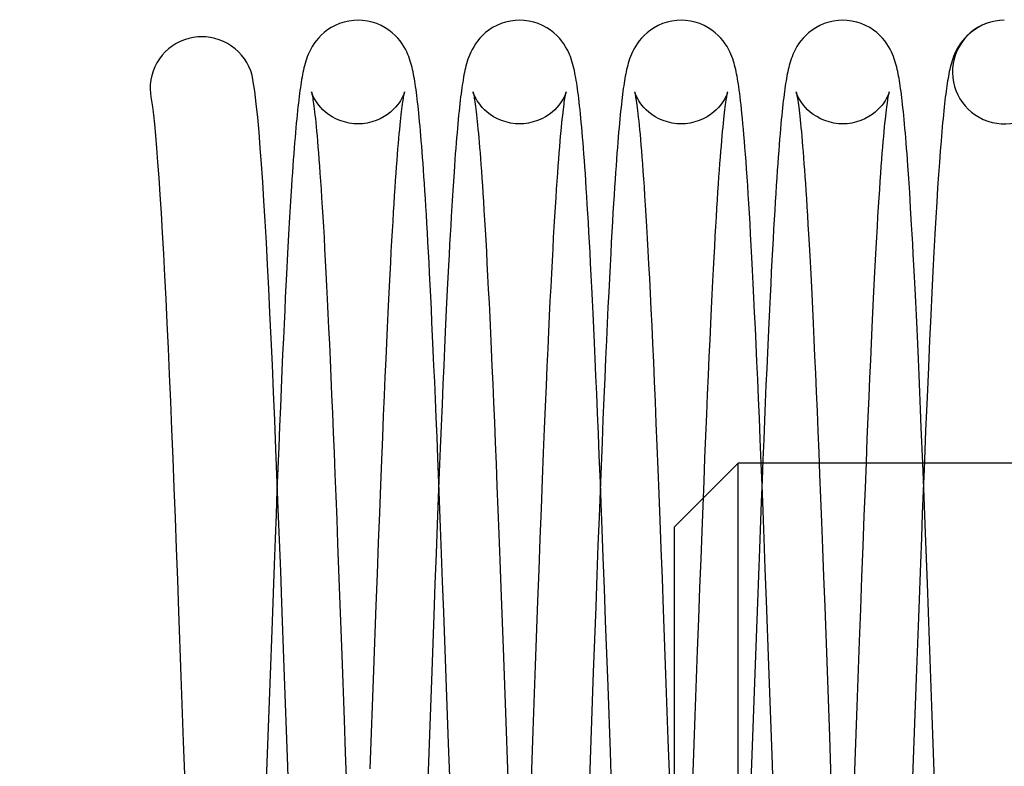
# Model space of a CAD drawing. Header units: inches. Extents: x 0 to 58.6, y -0.2 to 37.9.
# Tile 20 of 66: x 2.854 to 3.32, y 25.02 to 25.373. Entities that reach past the tile are written whole.
import ezdxf

# ---------------------------------------------------------------- set-up
doc = ezdxf.new("R2010")
doc.units = ezdxf.units.IN
doc.header["$LTSCALE"] = 3.224137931
doc.header["$MEASUREMENT"] = 0
doc.linetypes.add('HIDDEN', pattern=[0.2, 0.1, -0.1])
doc.layers.get('0').update_dxf_attribs({"linetype": 'CONTINUOUS'})
doc.layers.add('DEFAULT_2', color=8, linetype='HIDDEN')
doc.layers.add('DIMENSIONS', color=7, linetype='CONTINUOUS')
doc.styles.get("Standard").update_dxf_attribs({"font": 'txt', "width": 0.8})
doc.dimstyles.new('DIMSTYLE_1', dxfattribs={"dimtxt": 0.2931034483, "dimasz": 0.3448275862, "dimexe": 0.18, "dimexo": 0.0625, "dimgap": 0.09, "dimtad": 0, "dimtih": 1, "dimtoh": 1, "dimzin": 4, "dimdsep": 46, "dimtxsty": 'Standard', "dimblk": '_FILLED', "dimblk1": '_FILLED', "dimblk2": '_FILLED', "dimcen": 0.09, "dimadec": 0, "dimazin": 0, "dimtfac": 1, "dimtofl": 0, "dimtmove": 0, "dimatfit": 3, "dimldrblk": '_FILLED', "dimfxl": 0, "dimtolj": 1, "dimtzin": 4, "dimarcsym": 0})

# ---------------------------------------------------------------- blocks, each defined once
blk = doc.blocks.new('_FILLED')
at = {"color": 0, "linetype": 'ByBlock'}
blk.add_solid([(0, 0), (-1, 0.2), (-1, -0.2)], dxfattribs=at)
blk = doc.blocks.new('*D')
at = {"layer": 'DIMENSIONS', "color": 2, "linetype": 'CONTINUOUS'}
for p, q in [((3.9354683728, 33.1051756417), (1.7352152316, 33.1051756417)), ((2.0455600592, 33.1051756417), (2.0455600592, 30.8021620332)), ((5.5047781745, 31.6164786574), (7.888418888, 31.6164786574)), ((7.5780740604, 31.6164786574), (7.5780740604, 30.1262759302)), ((2.0455600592, 27.6051756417), (2.0455600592, 29.7762999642)), ((7.5780740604, 27.6051756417), (7.5780740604, 29.1004138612)), ((3.9979683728, 27.6051756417), (1.7352152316, 27.6051756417)), ((4.9632269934, 27.6051756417), (7.888418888, 27.6051756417)), ((5.2633988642, 25.881469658), (5.2633988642, 26.6135786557)), ((35.3883988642, 26.023969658), (35.3883988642, 26.6135786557)), ((5.2633988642, 26.3032338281), (19.5931402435, 26.3032338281)), ((35.3883988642, 26.3032338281), (21.0586574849, 26.3032338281)), ((37.1398571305, 25.8865903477), (39.5080607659, 25.8865903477)), ((39.1977159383, 25.8865903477), (39.1977159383, 14.8069846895)), ((36.9566758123, 25.0115903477), (38.2812429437, 25.0115903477)), ((37.9708981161, 25.0115903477), (37.9708981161, 16.3425462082)), ((37.9708981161, 4.7615903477), (37.9708981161, 14.8770289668)), ((39.1977159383, 3.8865903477), (39.1977159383, 14.2207777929)), ((36.9566758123, 4.7615903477), (38.2812429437, 4.7615903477)), ((37.1936351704, 3.8865903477), (39.5080607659, 3.8865903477))]:
    blk.add_line(p, q, dxfattribs=at)
at = {"layer": 'DIMENSIONS', "color": 2, "linetype": 'CONTINUOUS', "xscale": 0.3448275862, "yscale": 0.3448275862, "zscale": 0.3448275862}
for p, rotation in [((2.0455600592, 33.1051756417), 90), ((7.5780740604, 31.6164786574), 90), ((2.0455600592, 27.6051756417), 270), ((7.5780740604, 27.6051756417), 270), ((5.2633988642, 26.3032338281), 180), ((39.1977159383, 25.8865903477), 90), ((37.9708981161, 25.0115903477), 90), ((37.9708981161, 4.7615903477), 270), ((39.1977159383, 3.8865903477), 270)]:
    blk.add_blockref('_FILLED', p, dxfattribs=dict(at, rotation=rotation))
blk.add_blockref('_FILLED', (35.3883988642, 26.3032338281), dxfattribs=at)
at = {"layer": 'DIMENSIONS', "color": 2, "linetype": 'CONTINUOUS', "width": 0.8}
for s, p in [('5.50', (1.576594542, 30.3625068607)), ('REF.', (1.576594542, 29.9228516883)), ('4.01', (7.1091085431, 29.6866207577)), ('REF.', (7.1091085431, 29.2469655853)), ('30.13', (19.7396919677, 26.1566821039)), ('20.25', (37.3846912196, 15.9028910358)), ('REF.', (37.5019325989, 15.4632358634)), ('TYP.', (37.5019325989, 15.023580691)), ('22.00', (38.6115090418, 14.3673295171))]:
    blk.add_text(s, height=0.2931034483, dxfattribs=at).set_placement(p)

msp = doc.modelspace()

# ---------------------------------------------------------------- linework, layer by layer
at = {"color": 7, "linetype": 'CONTINUOUS'}
for p, q in [((2.9643113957, 25.3447751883), (2.9643090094, 25.3447892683)), ((2.916005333, 25.3367408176), (2.9160074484, 25.3367284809)), ((3.274175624, 25.304149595), (3.2737679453, 25.3097080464)), ((3.2894751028, 25.3109451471), (3.2890809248, 25.3056491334)), ((3.2745951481, 25.2980910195), (3.274175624, 25.304149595)), ((3.2890809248, 25.3056491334), (3.2886762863, 25.299895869)), ((3.2750296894, 25.2914597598), (3.2745951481, 25.2980910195)), ((3.2886762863, 25.299895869), (3.2882604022, 25.293653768)), ((3.058993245, 25.294653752), (3.0585493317, 25.2876842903)), ((3.2882604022, 25.293653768), (3.2878327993, 25.2868946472)), ((3.0585493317, 25.2876842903), (3.0580854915, 25.2800113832)), ((3.2754823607, 25.2841746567), (3.2750296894, 25.2914597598)), ((2.9820872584, 25.2873945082), (2.98162784, 25.2797814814)), ((3.2878327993, 25.2868946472), (3.2873930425, 25.2795904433)), ((2.98162784, 25.2797814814), (2.9811536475, 25.271523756)), ((3.2873930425, 25.2795904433), (3.2869407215, 25.2717133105)), ((2.9811536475, 25.271523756), (2.9806632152, 25.262568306)), ((3.2869407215, 25.2717133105), (3.2864750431, 25.2632283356)), ((2.9806632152, 25.262568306), (2.9801510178, 25.2527798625)), ((3.2864750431, 25.2632283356), (3.285993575, 25.2540678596)), ((2.9801510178, 25.2527798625), (2.9796019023, 25.2418103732)), ((3.285993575, 25.2540678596), (3.2854934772, 25.2441501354)), ((3.2854934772, 25.2441501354), (3.2849719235, 25.2333870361)), ((3.2849719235, 25.2333870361), (3.2844254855, 25.2216713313)), ((3.2844254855, 25.2216713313), (3.2838481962, 25.2088314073)), ((3.2838481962, 25.2088314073), (3.2832325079, 25.1946450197)), ((3.2832325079, 25.1946450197), (3.2825640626, 25.1787086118)), ((3.2812076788, 25.1633874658), (3.2805268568, 25.1801116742)), ((3.2825640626, 25.1787086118), (3.281825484, 25.160509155)), ((3.2047637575, 25.1633874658), (3.2043042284, 25.1747309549)), ((2.9757980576, 25.1541748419), (2.9751625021, 25.1700565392)), ((3.1286864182, 25.1541745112), (3.128172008, 25.1670615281)), ((3.0522424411, 25.1541748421), (3.0517708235, 25.1659977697)), ((3.1774099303, 25.1470006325), (3.1937966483, 25.1633873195)), ((3.193796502, 24.8533874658), (3.193796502, 25.1633874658)), ((3.2054971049, 25.1633874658), (3.193796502, 25.1633874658)), ((3.2819413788, 25.1633874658), (3.2545046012, 25.1633874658)), ((3.203922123, 25.1229829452), (3.2029745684, 25.0977072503)), ((3.2029745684, 25.0977072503), (3.2018914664, 25.0681689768)), ((2.929116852, 25.0932542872), (2.9302327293, 25.0627604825)), ((2.9733055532, 25.0885893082), (2.9722356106, 25.0592446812)), ((3.2791483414, 25.0903911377), (3.2781047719, 25.0618062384)), ((3.0197848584, 25.0188941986), (3.0214657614, 25.0655841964)), ((3.09687238, 25.0368404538), (3.097987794, 25.0677285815)), ((3.125319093, 25.0646355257), (3.1230801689, 25.0023151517)), ((3.2018914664, 25.0681689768), (3.2002027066, 25.0212713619)), ((3.0487297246, 25.0606264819), (3.0464812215, 24.9979896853)), ((3.2781047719, 25.0618062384), (3.2764175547, 25.0148667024)), ((2.9722356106, 25.0592446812), (2.9700045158, 24.9970793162)), ((3.2484957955, 25.0015313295), (3.2501761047, 25.0483893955)), ((3.172457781, 25.012879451), (3.1735736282, 25.0439924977)), ((3.0940822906, 24.9590710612), (3.09687238, 25.0368404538)), ((3.2002027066, 25.0212713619), (3.1985213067, 24.9743475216))]:
    msp.add_line(p, q, dxfattribs=at)
for points in [[(3.0140200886, 25.3728874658), (3.0119663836, 25.372802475), (3.0096765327, 25.3725057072), (3.00743043, 25.3720001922), (3.00526331, 25.3712981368), (3.0032125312, 25.3704231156), (3.0013111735, 25.3694068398), (2.9995704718, 25.3682788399), (2.9979891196, 25.3670633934), (2.9965638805, 25.3657820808), (2.9952851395, 25.3644505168), (2.9941532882, 25.3630950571), (2.9931692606, 25.3617472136), (2.9923231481, 25.3604282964), (2.9916004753, 25.3591532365), (2.9909842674, 25.3579289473), (2.9904562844, 25.3567532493), (2.9900001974, 25.3556199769), (2.9896025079, 25.3545222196), (2.9892523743, 25.3534539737), (2.9889408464, 25.3524091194), (2.9886592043, 25.351376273), (2.9884003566, 25.3503435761), (2.9881589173, 25.3493005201), (2.987930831, 25.3482380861), (2.9877130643, 25.3471487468), (2.9875033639, 25.3460264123), (2.9873000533, 25.3448662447), (2.9871016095, 25.3436627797), (2.9869066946, 25.3424102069), (2.9867142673, 25.3411033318), (2.9865235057, 25.3397374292), (2.9863337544, 25.338308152), (2.9861444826, 25.3368114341), (2.9859552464, 25.335243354), (2.9857656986, 25.3336003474), (2.9855755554, 25.3318790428), (2.9853845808, 25.3300762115), (2.9851925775, 25.3281887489), (2.9849993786, 25.3262136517), (2.9848048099, 25.3241476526), (2.9846086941, 25.321987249), (2.9844108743, 25.3197289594), (2.9842112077, 25.3173692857), (2.9840095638, 25.3149047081), (2.9838058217, 25.312331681), (2.983599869, 25.3096466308), (2.9833916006, 25.3068459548), (2.9831809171, 25.3039260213), (2.9829677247, 25.3008831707), (2.9827519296, 25.2977136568), (2.9825333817, 25.2944127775), (2.9820872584, 25.2873945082)], [(3.0517708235, 25.1659977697), (3.051373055, 25.1757788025), (3.0509914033, 25.1849968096), (3.0506255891, 25.1936705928), (3.0502753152, 25.2018202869), (3.0499395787, 25.2094825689), (3.0496165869, 25.2167107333), (3.0493045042, 25.2235565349), (3.0490016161, 25.2300664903), (3.0487070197, 25.2362676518), (3.0484201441, 25.2421791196), (3.0481404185, 25.2478193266), (3.0478672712, 25.2532060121), (3.0476001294, 25.2583561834), (3.0473384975, 25.2632846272), (3.0470821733, 25.2680001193), (3.0468310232, 25.2725100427), (3.0465849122, 25.2768217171), (3.0463437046, 25.2809423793), (3.0461072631, 25.2848791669), (3.0458754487, 25.2886391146), (3.0456480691, 25.2922299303), (3.0454248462, 25.2956603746), (3.0452054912, 25.29893896), (3.0449897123, 25.3020738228), (3.0447772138, 25.3050727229), (3.0445676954, 25.3079430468), (3.0443608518, 25.3106918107), (3.0441563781, 25.3133255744), (3.0439540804, 25.3158490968), (3.0437538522, 25.3182658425), (3.0435555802, 25.3205792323), (3.043359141, 25.3227926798), (3.0431643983, 25.3249095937), (3.0429712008, 25.3269333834), (3.0427793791, 25.3288674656), (3.0425887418, 25.3307152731), (3.0423990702, 25.3324802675), (3.0422101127, 25.3341659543), (3.0420215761, 25.3357759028), (3.0418331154, 25.3373137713), (3.041644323, 25.338783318), (3.0414548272, 25.3401876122), (3.0412642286, 25.3415295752), (3.0410720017, 25.3428126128), (3.0408774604, 25.3440406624), (3.0406797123, 25.345218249), (3.0404775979, 25.3463505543), (3.0402696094, 25.347443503), (3.0400537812, 25.3485038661), (3.0398275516, 25.3495393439), (3.0395879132, 25.3505572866), (3.0393313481, 25.3515646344), (3.0390533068, 25.3525694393), (3.0387480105, 25.3535805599), (3.0384082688, 25.3546071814), (3.038024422, 25.3556605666), (3.0375822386, 25.3567570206), (3.037063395, 25.3579130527), (3.0364490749, 25.3591355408), (3.0357244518, 25.3604158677), (3.0348794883, 25.3617345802), (3.0339084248, 25.3630673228), (3.0328079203, 25.3643911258), (3.0315635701, 25.3656970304), (3.0301558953, 25.3669755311), (3.0285716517, 25.3682062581), (3.0268118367, 25.3693576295), (3.0248925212, 25.3703918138), (3.0228320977, 25.3712773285), (3.0206614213, 25.371985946), (3.0184120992, 25.3724970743), (3.0161135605, 25.372799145), (3.0140200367, 25.3728874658)], [(3.0904641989, 25.3728874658), (3.0884006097, 25.3728016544), (3.0861010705, 25.3725022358), (3.083845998, 25.3719923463), (3.0816710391, 25.3712844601), (3.0796140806, 25.3704026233), (3.0777083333, 25.3693790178), (3.0759646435, 25.3682433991), (3.0743816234, 25.3670202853), (3.0729557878, 25.365731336), (3.0716775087, 25.3643924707), (3.0705475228, 25.3630308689), (3.0695664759, 25.3616783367), (3.0687237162, 25.3603556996), (3.0680046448, 25.3590780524), (3.067391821, 25.3578516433), (3.0668668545, 25.3566739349), (3.066413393, 25.3555385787), (3.0660179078, 25.3544384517), (3.0656696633, 25.353367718), (3.0653596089, 25.3523197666), (3.0650790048, 25.351282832), (3.0648208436, 25.3502450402), (3.0645798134, 25.3491959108), (3.0643519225, 25.3481264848), (3.0641341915, 25.3470293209), (3.0639244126, 25.3458984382), (3.063720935, 25.3447290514), (3.0635222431, 25.3435156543), (3.0633270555, 25.3422527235), (3.0631343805, 25.3409353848), (3.0629434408, 25.3395592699), (3.0627536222, 25.3381204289), (3.0625644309, 25.3366152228), (3.0623754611, 25.3350402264), (3.0621864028, 25.3333924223), (3.0619970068, 25.3316690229), (3.0618070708, 25.3298674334), (3.0616164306, 25.3279852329), (3.0614249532, 25.3260201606), (3.0612325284, 25.3239700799), (3.061038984, 25.321832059), (3.0608440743, 25.3196021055), (3.0606475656, 25.3172760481), (3.0604492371, 25.3148495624), (3.0602488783, 25.3123181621), (3.0600462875, 25.3096771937), (3.0598412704, 25.3069218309), (3.0596336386, 25.3040470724), (3.0594232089, 25.3010477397), (3.058993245, 25.294653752)], [(3.128172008, 25.1670615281), (3.1277520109, 25.1773642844), (3.1273488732, 25.1870657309), (3.1269618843, 25.196195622), (3.126590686, 25.2047759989), (3.1262349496, 25.2128289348), (3.1258939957, 25.2203846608), (3.1255662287, 25.2274926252), (3.1252499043, 25.2342030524), (3.1249432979, 25.2405630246), (3.1246452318, 25.2466058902), (3.1243551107, 25.2523517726), (3.1240723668, 25.2578194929), (3.1237964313, 25.2630271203), (3.1235267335, 25.2679919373), (3.123262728, 25.2727299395), (3.1230041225, 25.2772519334), (3.1227507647, 25.2815660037), (3.122502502, 25.2856801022), (3.1222591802, 25.2896020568), (3.1220206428, 25.2933395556), (3.1217867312, 25.2969001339), (3.1215572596, 25.3002915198), (3.121331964, 25.3035222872), (3.121110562, 25.3066008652), (3.1208927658, 25.3095353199), (3.1206782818, 25.3123333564), (3.1204668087, 25.3150023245), (3.1202580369, 25.317549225), (3.1200516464, 25.319980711), (3.1198473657, 25.3223024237), (3.119644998, 25.3245188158), (3.1194443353, 25.3266342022), (3.1192451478, 25.3286528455), (3.1190471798, 25.3305789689), (3.1188501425, 25.332416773), (3.1186537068, 25.3341704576), (3.1184574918, 25.3358442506), (3.1182610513, 25.3374424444), (3.1180638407, 25.3389695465), (3.1178651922, 25.3404303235), (3.1176643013, 25.3418296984), (3.1174601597, 25.3431729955), (3.1172518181, 25.3444640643), (3.1170384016, 25.3457054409), (3.116818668, 25.3469009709), (3.1165908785, 25.3480559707), (3.1163526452, 25.3491772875), (3.1161007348, 25.3502733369), (3.1158308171, 25.3513540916), (3.1155371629, 25.3524309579), (3.1152124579, 25.3535159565), (3.1148563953, 25.3545955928), (3.1144692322, 25.3556587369), (3.1140343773, 25.3567380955), (3.1135263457, 25.3578732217), (3.1129188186, 25.3590872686), (3.1121957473, 25.3603705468), (3.1113477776, 25.3616990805), (3.1103727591, 25.3630412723), (3.1092719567, 25.3643686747), (3.1080295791, 25.3656755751), (3.1066224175, 25.3669566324), (3.1050371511, 25.3681909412), (3.1032757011, 25.3693458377), (3.1013543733, 25.3703832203), (3.0992915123, 25.3712715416), (3.0971178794, 25.3719825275), (3.0948650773, 25.3724954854), (3.0925624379, 25.372798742), (3.0904641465, 25.3728874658)], [(3.1669083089, 25.3728874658), (3.164835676, 25.3728009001), (3.1625380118, 25.3725009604), (3.1602891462, 25.3719920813), (3.1581185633, 25.3712857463), (3.1560578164, 25.3704024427), (3.1541378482, 25.3693703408), (3.152377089, 25.3682208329), (3.1507916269, 25.3669916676), (3.1493826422, 25.3657144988), (3.1481369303, 25.3644096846), (3.1470348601, 25.3630865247), (3.1460619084, 25.3617536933), (3.1452150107, 25.3604343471), (3.1444885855, 25.3591530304), (3.1438727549, 25.3579295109), (3.1433527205, 25.356772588), (3.1429095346, 25.3556752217), (3.1425248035, 25.3546208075), (3.1421842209, 25.3535928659), (3.1418783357, 25.3525808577), (3.1416002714, 25.3515769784), (3.1413444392, 25.3505736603), (3.1411064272, 25.3495641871), (3.1408828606, 25.3485431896), (3.1406709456, 25.3475054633), (3.1404679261, 25.3464435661), (3.1402716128, 25.3453505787), (3.1400803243, 25.3442204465), (3.1398927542, 25.3430478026), (3.1397078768, 25.3418278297), (3.1395248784, 25.3405561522), (3.1393431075, 25.3392287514), (3.1391620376, 25.3378419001), (3.1389812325, 25.3363920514), (3.1388003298, 25.3348758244), (3.1386190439, 25.3332901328), (3.1384371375, 25.3316320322), (3.1382544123, 25.3298986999), (3.1380706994, 25.3280874), (3.1378856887, 25.3261937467), (3.1376988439, 25.3242105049), (3.1375096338, 25.3221297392), (3.1373175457, 25.3199429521), (3.1371220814, 25.3176410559), (3.1369227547, 25.3152143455), (3.1367191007, 25.3126526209), (3.1365107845, 25.3099466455), (3.13629755, 25.3070877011), (3.1360791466, 25.3040667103), (3.1358553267, 25.3008742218), (3.1356258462, 25.2975004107), (3.135390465, 25.2939351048), (3.1351489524, 25.2901678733), (3.1349010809, 25.2861879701), (3.1346466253, 25.281984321), (3.1343853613, 25.2775455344), (3.1341167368, 25.2728540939), (3.13383927, 25.2678746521), (3.1335513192, 25.2625661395), (3.1332512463, 25.2568844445), (3.1329374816, 25.2507836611), (3.132608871, 25.2442232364), (3.1322644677, 25.2371647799), (3.1319042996, 25.2295890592), (3.1315293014, 25.2214973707), (3.1311404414, 25.2128947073), (3.1307386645, 25.2037888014), (3.130324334, 25.1941771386), (3.1298971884, 25.1840445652), (3.1294569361, 25.1733764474), (3.1290032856, 25.1621596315), (3.1285351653, 25.1503629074), (3.1280491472, 25.1378948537), (3.1275413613, 25.1246498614), (3.1270080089, 25.1105223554), (3.1264512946, 25.0955692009), (3.125319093, 25.0646355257)], [(3.2043042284, 25.1747309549), (3.2038947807, 25.1846339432), (3.2034977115, 25.1940485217), (3.2031121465, 25.2030027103), (3.2027374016, 25.2115199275), (3.202372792, 25.2196234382), (3.2020176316, 25.2273361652), (3.2016712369, 25.2346804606), (3.2013331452, 25.2416735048), (3.2010032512, 25.248325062), (3.2006814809, 25.2546446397), (3.2003677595, 25.2606421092), (3.2000619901, 25.2663280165), (3.1997638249, 25.2717175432), (3.1994727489, 25.2768283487), (3.1991882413, 25.281677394), (3.1989097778, 25.2862808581), (3.19863683, 25.2906541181), (3.1983688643, 25.2948117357), (3.1981054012, 25.2987665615), (3.1978462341, 25.3025267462), (3.1975912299, 25.3060991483), (3.1973402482, 25.3094905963), (3.1970931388, 25.3127078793), (3.1968497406, 25.3157577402), (3.1966098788, 25.3186468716), (3.1963733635, 25.3213819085), (3.1961400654, 25.3239685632), (3.1959099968, 25.3264109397), (3.1956831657, 25.3287133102), (3.1954595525, 25.3308803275), (3.195239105, 25.3329170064), (3.1950217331, 25.3348287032), (3.1948073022, 25.3366210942), (3.1945956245, 25.3383001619), (3.1943864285, 25.3398723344), (3.1941793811, 25.3413441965), (3.1939740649, 25.3427225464), (3.1937697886, 25.3440154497), (3.1935652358, 25.3452338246), (3.1933587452, 25.3463889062), (3.1931482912, 25.3474919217), (3.1929313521, 25.3485543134), (3.1927048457, 25.3495874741), (3.1924656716, 25.3505999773), (3.1922101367, 25.3516001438), (3.1919334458, 25.3525973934), (3.1916294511, 25.353602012), (3.1912903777, 25.3546247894), (3.190906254, 25.3556772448), (3.1904629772, 25.3567746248), (3.189942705, 25.3579318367), (3.1893271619, 25.3591545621), (3.1886016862, 25.3604341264), (3.1877562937, 25.3617512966), (3.1867850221, 25.3630822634), (3.1856842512, 25.3644044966), (3.184439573, 25.3657089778), (3.1830318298, 25.3669858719), (3.1814478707, 25.3682148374), (3.1796887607, 25.3693643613), (3.1777705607, 25.370396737), (3.1757116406, 25.3712806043), (3.1735428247, 25.3719878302), (3.1712956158, 25.3724979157), (3.1689993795, 25.3727993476), (3.1669082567, 25.3728874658)], [(3.243352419, 25.3728874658), (3.241277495, 25.3728007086), (3.2389776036, 25.3725001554), (3.2367266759, 25.3719902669), (3.2345542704, 25.3712825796), (3.2324920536, 25.3703976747), (3.2305710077, 25.3693638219), (3.22880959, 25.3682125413), (3.227223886, 25.3669817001), (3.2258149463, 25.365702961), (3.2245694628, 25.3643966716), (3.2234676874, 25.3630720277), (3.2224952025, 25.361737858), (3.2216489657, 25.3604174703), (3.2209233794, 25.3591355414), (3.2203084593, 25.357911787), (3.2197892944, 25.3567548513), (3.2193468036, 25.3556573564), (3.2189625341, 25.3546024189), (3.2186222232, 25.353573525), (3.2183164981, 25.3525602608), (3.2180385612, 25.3515550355), (3.2177828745, 25.3505504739), (3.2175450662, 25.3495400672), (3.2173217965, 25.3485186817), (3.2171102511, 25.3474811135), (3.2169075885, 25.346419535), (3.2167115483, 25.34532661), (3.2165203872, 25.3441958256), (3.2163327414, 25.3430212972), (3.2161475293, 25.3417976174), (3.2159638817, 25.3405197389), (3.2157810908, 25.3391828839), (3.2155985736, 25.3377824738), (3.2154158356, 25.3363140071), (3.2152324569, 25.3347730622), (3.2150480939, 25.3331554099), (3.2148624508, 25.3314568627), (3.2146752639, 25.3296731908), (3.2144860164, 25.32779728), (3.2142938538, 25.32581774), (3.2140979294, 25.3237219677), (3.213897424, 25.3214963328), (3.2136918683, 25.3191299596), (3.2134814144, 25.3166187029), (3.2132662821, 25.3139595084), (3.2130466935, 25.3111497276), (3.2128228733, 25.3081871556), (3.2125950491, 25.3050700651), (3.2123634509, 25.3017972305), (3.2121282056, 25.2983663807), (3.2118891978, 25.2947718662), (3.2116462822, 25.2910074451), (3.2113993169, 25.2870667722), (3.2111481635, 25.2829434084), (3.2108926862, 25.2786308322), (3.2106327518, 25.2741224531), (3.2103682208, 25.2694114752), (3.2100987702, 25.2644876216), (3.2098238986, 25.2593368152), (3.2095430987, 25.2539441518), (3.209255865, 25.2482940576), (3.2089616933, 25.2423703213), (3.2086600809, 25.2361561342), (3.2083505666, 25.2296350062), (3.2080329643, 25.2227960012), (3.2077072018, 25.2156308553), (3.2073732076, 25.2081317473), (3.20703091, 25.2002913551), (3.2066800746, 25.1920991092), (3.2063200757, 25.1835354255), (3.20595023, 25.1745791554), (3.2055698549, 25.1652090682), (3.2051782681, 25.1554040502), (3.2047747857, 25.1451432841), (3.203922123, 25.1229829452)], [(3.2737679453, 25.3097080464), (3.2735675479, 25.3123199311), (3.273369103, 25.314827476), (3.2731725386, 25.3172334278), (3.2729777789, 25.3195405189), (3.2727847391, 25.3217515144), (3.2725933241, 25.3238692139), (3.2724034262, 25.3258964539), (3.2722149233, 25.3278361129), (3.2720276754, 25.3296911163), (3.2718415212, 25.3314644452), (3.2716562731, 25.3331591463), (3.2714716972, 25.3347784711), (3.2712875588, 25.3363254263), (3.2711036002, 25.3378029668), (3.270919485, 25.3392143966), (3.2707348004, 25.3405632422), (3.2705490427, 25.3418532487), (3.2703615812, 25.3430884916), (3.2701716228, 25.3442734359), (3.2699781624, 25.3454130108), (3.269779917, 25.3465127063), (3.2695752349, 25.3475786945), (3.2693619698, 25.3486179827), (3.2691374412, 25.3496380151), (3.2688988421, 25.3506444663), (3.2686426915, 25.3516435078), (3.2683644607, 25.3526425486), (3.2680584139, 25.3536497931), (3.2677174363, 25.3546737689), (3.267331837, 25.3557254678), (3.2668872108, 25.3568212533), (3.2663653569, 25.3579769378), (3.2657478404, 25.3591984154), (3.2650202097, 25.3604765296), (3.2641728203, 25.3617915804), (3.2632000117, 25.3631195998), (3.2620984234, 25.3644380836), (3.2608532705, 25.3657386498), (3.2594454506, 25.3670114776), (3.2578620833, 25.3682361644), (3.2561046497, 25.3693811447), (3.2541892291, 25.3704090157), (3.2521341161, 25.3712887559), (3.2499700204, 25.3719924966), (3.2477281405, 25.3724999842), (3.2454376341, 25.3727998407), (3.2433523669, 25.3728874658)], [(3.3197948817, 25.3728874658), (3.3177267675, 25.37280114), (3.3154318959, 25.3725019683), (3.3131856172, 25.3719943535), (3.3110173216, 25.3712897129), (3.3089584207, 25.370408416), (3.3070398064, 25.3693785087), (3.3052798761, 25.3682312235), (3.3036947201, 25.3670041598), (3.3022856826, 25.3657289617), (3.3010396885, 25.3644260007), (3.2999372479, 25.3631046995), (3.2989637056, 25.361773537), (3.2981159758, 25.3604554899), (3.2973885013, 25.3591749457), (3.2967715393, 25.3579517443), (3.2962504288, 25.3567948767), (3.2958063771, 25.3556976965), (3.2954210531, 25.3546439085), (3.2950800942, 25.3536170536), (3.2947739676, 25.3526064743), (3.2944957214, 25.3516041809), (3.294239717, 25.3506024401), (3.2940015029, 25.3495943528), (3.2937776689, 25.3485743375), (3.2935654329, 25.3475371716), (3.2933620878, 25.346475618), (3.2931654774, 25.3453829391), (3.2929739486, 25.3442532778), (3.2927862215, 25.3430814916), (3.2926012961, 25.3418630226), (3.2924183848, 25.3405937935), (3.2922368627, 25.3392701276), (3.2920562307, 25.3378886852), (3.2918760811, 25.3364463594), (3.2916960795, 25.334940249), (3.2915159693, 25.3333677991), (3.2913355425, 25.3317266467), (3.2911546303, 25.3300145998), (3.290973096, 25.3282296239), (3.2907907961, 25.3263694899), (3.290607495, 25.3244308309), (3.2904229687, 25.3224101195), (3.2902370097, 25.3203037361), (3.2900494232, 25.3181079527), (3.2898600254, 25.3158189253), (3.2894751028, 25.3109451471)], [(2.9401397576, 25.3650456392), (2.9382322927, 25.3649717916), (2.9360782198, 25.3647095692), (2.9339541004, 25.3642590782), (2.931879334, 25.3636237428), (2.9298689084, 25.362808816), (2.9279375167, 25.3618193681), (2.926104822, 25.3606654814), (2.9243815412, 25.3593547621), (2.9227812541, 25.3578962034), (2.921319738, 25.3563048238), (2.9200050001, 25.3545897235), (2.9188490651, 25.3527649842), (2.9178618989, 25.3508479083), (2.9170493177, 25.348849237), (2.9164194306, 25.3467873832), (2.9159764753, 25.3446790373), (2.9157240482, 25.3425380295), (2.9156645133, 25.3403850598), (2.9157974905, 25.3382362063), (2.9160074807, 25.33672826)], [(2.9643089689, 25.3447895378), (2.9638492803, 25.3469122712), (2.9632091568, 25.3489615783), (2.9623883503, 25.3509474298), (2.961394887, 25.3528519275), (2.9602345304, 25.3546643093), (2.9589174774, 25.3563671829), (2.9574552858, 25.3579472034), (2.9558559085, 25.3593952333), (2.9541354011, 25.3606961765), (2.9523071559, 25.3618413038), (2.9503821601, 25.3628229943), (2.9483799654, 25.3636314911), (2.9463146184, 25.3642621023), (2.9442007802, 25.3647097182), (2.9420575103, 25.3649709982), (2.9401397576, 25.3650456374)], [(2.9751625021, 25.1700565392), (2.9746006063, 25.1837193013), (2.9740382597, 25.1970216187), (2.9734753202, 25.2099376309), (2.9729117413, 25.2224397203), (2.9723475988, 25.2344983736), (2.9717826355, 25.2460919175), (2.9712160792, 25.2572086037), (2.9706471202, 25.2678354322), (2.9700759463, 25.2779399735), (2.9695038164, 25.2874742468), (2.9689316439, 25.2964021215), (2.9683558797, 25.3047555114), (2.9677694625, 25.3125972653), (2.9671645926, 25.3199672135), (2.9665320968, 25.3268819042), (2.9658599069, 25.3333372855), (2.9651288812, 25.339320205), (2.9643113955, 25.3447751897)], [(3.0214657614, 25.0655841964), (3.0225852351, 25.0961194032), (3.0231449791, 25.1111217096), (3.0237035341, 25.125873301), (3.0242468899, 25.139984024), (3.024756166, 25.1529699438), (3.0252293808, 25.1648079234), (3.0256751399, 25.1757412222), (3.0260995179, 25.1859399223), (3.0265038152, 25.1954536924), (3.0268888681, 25.2043211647), (3.0272560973, 25.2125939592), (3.0276075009, 25.2203346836), (3.0279450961, 25.2276033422), (3.0282705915, 25.2344502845), (3.028585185, 25.2409127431), (3.0288900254, 25.2470251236), (3.0291862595, 25.2528199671), (3.0294749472, 25.2583262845), (3.0297566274, 25.2635617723), (3.0300316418, 25.2685398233), (3.0303003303, 25.2732733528), (3.0305630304, 25.2777747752), (3.0308200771, 25.2820559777), (3.0310718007, 25.2861282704), (3.0313184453, 25.29000112), (3.0315601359, 25.2936818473), (3.0317969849, 25.29717744), (3.0320291, 25.3004946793), (3.0322565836, 25.3036401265), (3.032479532, 25.3066201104), (3.0326980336, 25.3094407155), (3.0329121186, 25.3121071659), (3.033121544, 25.3146214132), (3.0333259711, 25.316984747), (3.0335250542, 25.3191989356), (3.0337184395, 25.3212662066), (3.0339057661, 25.3231892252), (3.0340866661, 25.3249710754), (3.0342609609, 25.3266170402), (3.0344289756, 25.3281369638), (3.0345910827, 25.3295403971), (3.0347476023, 25.3308357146), (3.0348986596, 25.3320291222), (3.0350440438, 25.3331239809), (3.0351834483, 25.334123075), (3.0353164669, 25.3350287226), (3.0354425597, 25.3358426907), (3.0355610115, 25.336566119), (3.0356708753, 25.337199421), (3.0357708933, 25.3377421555), (3.0358593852, 25.3381928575), (3.035934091, 25.3385488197), (3.0359919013, 25.3388056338), (3.0360285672, 25.3389570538), (3.0360316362, 25.3389691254)], [(3.097987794, 25.0677285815), (3.0991027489, 25.0980981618), (3.0996597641, 25.1130009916), (3.1002168, 25.1276829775), (3.10077204, 25.1420666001), (3.1013102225, 25.1557407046), (3.1018135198, 25.1682659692), (3.1022818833, 25.1796745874), (3.1027235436, 25.190198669), (3.1031441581, 25.1999969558), (3.1035455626, 25.2091326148), (3.1039293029, 25.2176603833), (3.1042971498, 25.2256379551), (3.1046510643, 25.2331243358), (3.1049930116, 25.2401753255), (3.1053248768, 25.2468416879), (3.1056476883, 25.2531542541), (3.1059619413, 25.2591321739), (3.1062681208, 25.2647937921), (3.1065667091, 25.2701567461), (3.106858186, 25.2752379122), (3.1071429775, 25.2800525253), (3.10742131, 25.2846119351), (3.1076933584, 25.2889264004), (3.1079592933, 25.2930059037), (3.1082192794, 25.2968601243), (3.1084734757, 25.300498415), (3.1087220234, 25.3039296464), (3.1089648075, 25.3071591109), (3.1092014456, 25.3101890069), (3.1094315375, 25.3130220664), (3.1096546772, 25.3156616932), (3.1098704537, 25.3181119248), (3.1100784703, 25.3203775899), (3.1102786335, 25.3224671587), (3.1104710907, 25.3243914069), (3.1106559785, 25.3261605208), (3.1108334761, 25.3277845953), (3.1110038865, 25.3292742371), (3.1111674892, 25.3306391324), (3.1113245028, 25.3318878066), (3.1114750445, 25.3330274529), (3.1116191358, 25.3340641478), (3.1117565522, 25.3350020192), (3.1118866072, 25.3358422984), (3.1120083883, 25.3365854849), (3.1121207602, 25.3372316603), (3.112222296, 25.3377803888), (3.1123111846, 25.338230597), (3.1123851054, 25.3385804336), (3.1124410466, 25.3388270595), (3.112475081, 25.3389665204), (3.1124777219, 25.3389768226)], [(3.1735736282, 25.0439924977), (3.1746887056, 25.0747776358), (3.1752420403, 25.0898603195), (3.1757827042, 25.1044331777), (3.1763009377, 25.1182219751), (3.1767938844, 25.1311516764), (3.1772652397, 25.1433252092), (3.1777189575, 25.1548505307), (3.1781589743, 25.1658318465), (3.1785878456, 25.1763353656), (3.1790056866, 25.1863665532), (3.1794123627, 25.1959266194), (3.1798077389, 25.2050186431), (3.1801916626, 25.2136470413), (3.1805633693, 25.2218045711), (3.1809213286, 25.2294705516), (3.1812639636, 25.2366275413), (3.1815898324, 25.2432648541), (3.1819001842, 25.2494279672), (3.1821987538, 25.2552075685), (3.1824882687, 25.2606684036), (3.1827695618, 25.26583575), (3.1830432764, 25.270730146), (3.1833100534, 25.2753710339), (3.1835705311, 25.2797767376), (3.1838253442, 25.2839644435), (3.1840751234, 25.2879501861), (3.1843204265, 25.2917478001), (3.1845613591, 25.2953634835), (3.1847978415, 25.2988006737), (3.1850297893, 25.3020629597), (3.1852571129, 25.3051540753), (3.1854797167, 25.3080778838), (3.185697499, 25.3108383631), (3.1859103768, 25.3134399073), (3.1861183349, 25.3158878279), (3.1863213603, 25.3181874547), (3.1865194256, 25.3203439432), (3.1867124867, 25.3223622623), (3.1869004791, 25.3242471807), (3.1870833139, 25.3260032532), (3.1872608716, 25.3276347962), (3.1874329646, 25.3291456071), (3.1875993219, 25.3305389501), (3.1877596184, 25.3318179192), (3.1879134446, 25.3329852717), (3.188060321, 25.3340436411), (3.1881996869, 25.3349955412), (3.1883309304, 25.3358436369), (3.188453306, 25.3365902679), (3.188565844, 25.3372370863), (3.1886672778, 25.3377849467), (3.1887559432, 25.3382337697), (3.1888296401, 25.3385823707), (3.1888854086, 25.3388281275), (3.1889192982, 25.3389669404), (3.1889225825, 25.3389797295)], [(3.2501761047, 25.0483893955), (3.2512957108, 25.0792336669), (3.2518550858, 25.0944325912), (3.2524143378, 25.1094443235), (3.2529734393, 25.1242364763), (3.2535221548, 25.1385140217), (3.254040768, 25.1517634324), (3.2545217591, 25.1638174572), (3.2549727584, 25.1748977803), (3.2554009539, 25.1852046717), (3.2558089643, 25.1948204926), (3.256198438, 25.2038024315), (3.2565712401, 25.2122108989), (3.2569295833, 25.2201114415), (3.2572757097, 25.2275668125), (3.2576118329, 25.2346354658), (3.2579393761, 25.2413560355), (3.2582588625, 25.2477470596), (3.2585707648, 25.2538255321), (3.2588755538, 25.259607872), (3.2591736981, 25.2651098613), (3.2594656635, 25.2703465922), (3.2597518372, 25.2753311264), (3.26003235, 25.2800717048), (3.2603072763, 25.2845756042), (3.2605766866, 25.2888500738), (3.260840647, 25.2929023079), (3.2610992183, 25.2967394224), (3.2613524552, 25.3003684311), (3.2616003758, 25.3037958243), (3.2618426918, 25.3070241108), (3.2620789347, 25.3100541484), (3.2623086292, 25.3128876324), (3.2625312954, 25.3155270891), (3.2627464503, 25.3179758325), (3.2629536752, 25.3202386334), (3.2631530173, 25.3223255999), (3.26334471, 25.3242483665), (3.2635289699, 25.326017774), (3.2637060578, 25.3276444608), (3.2638762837, 25.329138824), (3.2640399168, 25.3305101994), (3.2641971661, 25.3317668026), (3.2643481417, 25.3329155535), (3.2644928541, 25.3339622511), (3.2646310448, 25.3349106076), (3.2647620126, 25.3357616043), (3.2648848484, 25.3365156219), (3.2649984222, 25.3371726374), (3.265101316, 25.3377321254), (3.2651917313, 25.3381929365), (3.2652673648, 25.3385531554), (3.2653252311, 25.3388099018), (3.2653614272, 25.3389591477), (3.265364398, 25.3389708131)], [(2.9160053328, 25.3367408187), (2.9163135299, 25.3348018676), (2.9167128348, 25.3319094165), (2.9171590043, 25.3282079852), (2.9176387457, 25.3237040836), (2.9181411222, 25.3184284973), (2.9186577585, 25.3124260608), (2.919184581, 25.3057207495), (2.919718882, 25.2983350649), (2.920258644, 25.2902934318), (2.9208022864, 25.2816227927), (2.9213488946, 25.2723462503), (2.9218978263, 25.26248686), (2.9224485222, 25.2520698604), (2.9230005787, 25.24112069), (2.9235537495, 25.2296641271), (2.924107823, 25.2177261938), (2.9246626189, 25.2053339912), (2.9252180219, 25.1925146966), (2.9257739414, 25.1792961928), (2.9263302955, 25.165707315), (2.9268870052, 25.1517778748), (2.9274439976, 25.1375384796), (2.9280012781, 25.1230185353), (2.9285589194, 25.1082462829), (2.929116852, 25.0932542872)], [(3.2805268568, 25.1801116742), (3.2801655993, 25.1887662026), (3.2798137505, 25.1970437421), (3.2794705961, 25.2049660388), (3.2791357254, 25.2125476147), (3.2788087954, 25.2198014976), (3.2784894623, 25.2267407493), (3.2781773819, 25.2333783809), (3.277872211, 25.2397272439), (3.277573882, 25.2457944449), (3.2772829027, 25.2515760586), (3.2769998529, 25.2570680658), (3.276725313, 25.2622677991), (3.2764598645, 25.267173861), (3.276203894, 25.2717895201), (3.2759565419, 25.2761404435), (3.2754823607, 25.2841746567)], [(3.0580854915, 25.2800113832), (3.0578437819, 25.2758581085), (3.0575943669, 25.2714632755), (3.057336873, 25.2668116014), (3.0570712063, 25.2618924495), (3.056797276, 25.256695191), (3.056514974, 25.2512088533), (3.056223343, 25.2454053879), (3.0559202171, 25.2392303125), (3.0556033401, 25.232623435), (3.0552704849, 25.2255211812), (3.0549198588, 25.2178656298), (3.0545500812, 25.2096051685), (3.0541612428, 25.2007202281), (3.0537549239, 25.1912278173), (3.0533327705, 25.1811513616), (3.052895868, 25.1705057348), (3.0524419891, 25.1592270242), (3.0519676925, 25.1472187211), (3.0514696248, 25.1343837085), (3.0509480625, 25.1207192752), (3.0504080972, 25.1063575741), (3.0498551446, 25.0914527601), (3.0487297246, 25.0606264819)], [(2.9796019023, 25.2418103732), (2.9793085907, 25.2357566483), (2.9790013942, 25.229276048), (2.9786798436, 25.2223432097), (2.9783441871, 25.2149482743), (2.9779952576, 25.2070957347), (2.9776339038, 25.1987928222), (2.9772609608, 25.1900490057), (2.976876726, 25.1808634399), (2.9764807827, 25.1712195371), (2.9760726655, 25.1611001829), (2.9756519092, 25.1504891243), (2.9752178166, 25.1393652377), (2.9747684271, 25.127675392), (2.9743013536, 25.1153548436), (2.9733055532, 25.0885893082)], [(3.281825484, 25.160509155), (3.281424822, 25.1503994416), (3.2810035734, 25.1396057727), (3.2805640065, 25.1281766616), (3.2801083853, 25.1161667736), (3.2791483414, 25.0903911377)], [(2.9302327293, 25.0627604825), (2.9313481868, 25.0318135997), (2.9319069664, 25.0162178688), (2.9324673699, 25.0005583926), (2.9341374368, 24.954108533)]]:
    msp.add_lwpolyline(points, dxfattribs=at)
at = {"layer": 'DEFAULT_2', "color": 8, "linetype": 'HIDDEN'}
for p, q in [((3.2051753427, 25.1530544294), (3.2047637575, 25.1633874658)), ((3.2545046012, 25.1633874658), (3.2054971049, 25.1633874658)), ((3.2816750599, 25.1516445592), (3.2812076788, 25.1633874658)), ((3.3309496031, 25.1633874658), (3.2819413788, 25.1633874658)), ((3.2825039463, 25.1302932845), (3.2816750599, 25.1516445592)), ((3.16379662, 25.1333873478), (3.1774099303, 25.1470006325)), ((3.163796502, 24.8833874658), (3.163796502, 25.1333874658)), ((3.2834011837, 25.106552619), (3.2825039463, 25.1302932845)), ((3.0043542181, 25.1254113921), (3.0052850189, 25.1006935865)), ((3.2844015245, 25.0794670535), (3.2834011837, 25.106552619)), ((3.0815882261, 25.1044739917), (3.0826387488, 25.0760098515)), ((2.9790876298, 25.0667715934), (2.9779673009, 25.0973422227)), ((3.0052850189, 25.1006935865), (3.0063166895, 25.0726656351)), ((3.2083855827, 25.067718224), (3.2072614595, 25.0983721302)), ((3.0557052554, 25.0619867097), (3.054573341, 25.0929636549)), ((3.1584162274, 25.0941451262), (3.1595311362, 25.0636956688)), ((3.2348090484, 25.0955303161), (3.2359217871, 25.0651685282)), ((3.1322971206, 25.0579037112), (3.1311709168, 25.0888002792)), ((3.285521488, 25.0485890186), (3.2844015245, 25.0794670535)), ((3.0826387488, 25.0760098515), (3.0837450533, 25.0454861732))]:
    msp.add_line(p, q, dxfattribs=at)
for points in [[(2.9920017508, 25.338995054), (2.9920028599, 25.3389908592), (2.9920263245, 25.3388974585), (2.9920732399, 25.3386967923), (2.992139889, 25.3383905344), (2.9922232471, 25.3379800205), (2.9923209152, 25.3374658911), (2.9924309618, 25.3368482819), (2.9925518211, 25.3361269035), (2.9926822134, 25.3353011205), (2.9928211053, 25.3343698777), (2.9929678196, 25.333330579), (2.993121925, 25.3321793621), (2.9932831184, 25.3309116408), (2.9934511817, 25.3295222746), (2.9936259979, 25.3280052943), (2.9938075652, 25.3263536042), (2.9939959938, 25.324558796), (2.9941914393, 25.3226115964), (2.9943940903, 25.3205019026), (2.9946041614, 25.3182187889), (2.9948217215, 25.315752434), (2.9950464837, 25.3130970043), (2.9952781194, 25.3102476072), (2.9955163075, 25.3071998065), (2.9957607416, 25.3039495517), (2.9960112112, 25.3004920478), (2.9962675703, 25.296822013), (2.9965296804, 25.2929344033), (2.9967974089, 25.2888244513), (2.9970706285, 25.2844876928), (2.9973492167, 25.2799199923), (2.9976330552, 25.2751175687), (2.997922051, 25.2700766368), (2.9982163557, 25.264789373), (2.9985162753, 25.2592450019), (2.9988221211, 25.2534322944), (2.9991342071, 25.2473396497), (2.9994528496, 25.2409551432), (2.999778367, 25.2342665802), (3.0001110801, 25.2272615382), (3.0004513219, 25.2199272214), (3.0007994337, 25.2122505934), (3.0011557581, 25.2042186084), (3.0015206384, 25.1958183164), (3.0018944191, 25.1870369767), (3.0022774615, 25.177861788), (3.0026703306, 25.1682754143), (3.0030737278, 25.1582573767), (3.0034883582, 25.1477873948), (3.0039149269, 25.1368457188), (3.0043542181, 25.1254113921)], [(3.0140200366, 25.3238874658), (3.0119867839, 25.3239738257), (3.0097496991, 25.3242701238), (3.007565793, 25.3247707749), (3.0054723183, 25.3254602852), (3.0035098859, 25.3263102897), (3.0017125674, 25.3272839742), (3.0000945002, 25.32834441), (2.9986635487, 25.3294529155), (2.9974182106, 25.3305749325), (2.9963400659, 25.3316909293), (2.9954135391, 25.332783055), (2.994626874, 25.3338327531), (2.9939696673, 25.3348213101), (2.993429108, 25.3357342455), (2.9929971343, 25.3365502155), (2.9926634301, 25.3372522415), (2.9924149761, 25.3378315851), (2.9922379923, 25.3382866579), (2.9921178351, 25.3386255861), (2.9920434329, 25.3388546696), (2.9920070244, 25.3389763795), (2.9920017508, 25.338995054)], [(3.0360316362, 25.3389691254), (3.0360387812, 25.3389966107), (3.036016, 25.338918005), (3.0359522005, 25.3387153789), (3.0358377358, 25.3383840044), (3.0356613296, 25.3379212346), (3.0354088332, 25.3373240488), (3.035067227, 25.3365988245), (3.0346261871, 25.3357614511), (3.0340795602, 25.334835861), (3.0334222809, 25.3338455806), (3.0326431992, 25.3328039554), (3.0317298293, 25.3317239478), (3.0306630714, 25.3306148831), (3.0294200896, 25.3294894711), (3.0279835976, 25.3283716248), (3.0263524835, 25.3272989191), (3.0245424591, 25.32631625), (3.022571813, 25.3254618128), (3.0204747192, 25.3247708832), (3.0182880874, 25.324269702), (3.0160455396, 25.3239731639), (3.0140200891, 25.3238874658)], [(3.0684507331, 25.3389777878), (3.0684485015, 25.3389856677), (3.0684490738, 25.3389828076), (3.0684767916, 25.3388711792), (3.0685271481, 25.3386531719), (3.0685966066, 25.3383302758), (3.0686823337, 25.3379033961), (3.0687819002, 25.3373737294), (3.0688932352, 25.3367426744), (3.0690145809, 25.3360117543), (3.0691444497, 25.3351825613), (3.0692817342, 25.3342556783), (3.0694256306, 25.333230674), (3.0695754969, 25.3321067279), (3.069730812, 25.3308827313), (3.0698911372, 25.3295574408), (3.0700561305, 25.3281292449), (3.070225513, 25.3265963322), (3.0703990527, 25.3249567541), (3.0705765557, 25.3232084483), (3.0707578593, 25.321349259), (3.0709428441, 25.3193767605), (3.0711317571, 25.3172845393), (3.0713251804, 25.3150618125), (3.0715237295, 25.3126963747), (3.0717280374, 25.3101747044), (3.0719387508, 25.3074819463), (3.0721563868, 25.3046037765), (3.0723810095, 25.3015311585), (3.0726125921, 25.2982561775), (3.0728511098, 25.2947708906), (3.0730965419, 25.2910673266), (3.073348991, 25.2871356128), (3.0736087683, 25.2829623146), (3.0738762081, 25.2785330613), (3.0741516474, 25.2738328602), (3.0744354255, 25.2688461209), (3.0747278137, 25.263557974), (3.075028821, 25.2579581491), (3.0753383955, 25.2520378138), (3.0756564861, 25.2457885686), (3.0759830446, 25.2392024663), (3.0763180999, 25.2322705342), (3.076661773, 25.2249823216), (3.0770141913, 25.2173276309), (3.0773754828, 25.2092967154), (3.0777457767, 25.2008803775), (3.0781252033, 25.1920700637), (3.0785140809, 25.1828535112), (3.0789131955, 25.1732076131), (3.0793234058, 25.1631073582), (3.0797455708, 25.1525277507), (3.0801805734, 25.1414435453), (3.0806303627, 25.1298023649), (3.0810983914, 25.1175116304), (3.0815882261, 25.1044739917)], [(3.0904641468, 25.3238874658), (3.0884365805, 25.3239733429), (3.0862049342, 25.3242681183), (3.0840259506, 25.3247663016), (3.0819366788, 25.3254525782), (3.0799774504, 25.3262988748), (3.0781823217, 25.3272686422), (3.0765654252, 25.3283252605), (3.0751344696, 25.3294304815), (3.07388817, 25.3305499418), (3.0728087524, 25.331663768), (3.0718810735, 25.3327536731), (3.0710932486, 25.3338012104), (3.0704339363, 25.3347891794), (3.0698896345, 25.3357049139), (3.0694521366, 25.3365284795), (3.0691118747, 25.3372426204), (3.0688571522, 25.3378363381), (3.0686754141, 25.3383047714), (3.0685535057, 25.3386506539), (3.0684808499, 25.3388763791), (3.0684507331, 25.3389777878)], [(3.1124777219, 25.3389768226), (3.1124822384, 25.338994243), (3.1124562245, 25.3389050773), (3.1123890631, 25.3386933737), (3.1122708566, 25.338353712), (3.1120900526, 25.3378829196), (3.1118325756, 25.3372784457), (3.1114860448, 25.3365481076), (3.1110405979, 25.3357082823), (3.1104901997, 25.3347824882), (3.1098296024, 25.3337934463), (3.1090475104, 25.3327539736), (3.1081316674, 25.3316771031), (3.1070627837, 25.3305717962), (3.1058183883, 25.3294509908), (3.1043817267, 25.328338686), (3.102752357, 25.3272724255), (3.1009460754, 25.3262965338), (3.0989810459, 25.3254485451), (3.0968913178, 25.3247632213), (3.0947132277, 25.3242662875), (3.0924800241, 25.3239723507), (3.0904641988, 25.3238874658)], [(3.1448915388, 25.3389894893), (3.1448901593, 25.3389944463), (3.1448975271, 25.3389659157), (3.1449317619, 25.3388255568), (3.1449879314, 25.3385777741), (3.1450621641, 25.3382262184), (3.1451516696, 25.3377724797), (3.1452544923, 25.3372160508), (3.1453692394, 25.3365548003), (3.1454949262, 25.3357851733), (3.1456308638, 25.3349023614), (3.1457764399, 25.333901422), (3.1459309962, 25.3327781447), (3.1460939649, 25.3315281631), (3.1462648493, 25.3301470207), (3.1464431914, 25.3286303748), (3.1466285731, 25.3269739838), (3.1468206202, 25.3251736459), (3.1470189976, 25.3232252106), (3.1472234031, 25.3211246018), (3.1474335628, 25.3188678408), (3.1476493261, 25.316449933), (3.1478709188, 25.3138615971), (3.1480986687, 25.3110917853), (3.1483329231, 25.3081285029), (3.1485740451, 25.3049588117), (3.1488224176, 25.3015687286), (3.1490786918, 25.2979395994), (3.1493438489, 25.2940464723), (3.1496188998, 25.2898618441), (3.1499048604, 25.2853559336), (3.1502022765, 25.2805045), (3.1505107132, 25.2752989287), (3.1508296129, 25.2697338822), (3.1511584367, 25.2638052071), (3.1514969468, 25.2575046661), (3.1518451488, 25.2508202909), (3.1522030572, 25.2437404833), (3.1525706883, 25.2362542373), (3.1529480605, 25.2283512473), (3.1533351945, 25.2200219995), (3.1537321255, 25.211257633), (3.1541388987, 25.2020501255), (3.1545555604, 25.1923926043), (3.1549821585, 25.1822794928), (3.1554188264, 25.1717045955), (3.155867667, 25.1606140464), (3.156332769, 25.1489015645), (3.1568183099, 25.1364537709), (3.1573284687, 25.1231536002), (3.1578644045, 25.108962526), (3.1584162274, 25.0941451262)], [(3.1669082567, 25.3238874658), (3.1648733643, 25.3239739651), (3.1626405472, 25.3242696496), (3.1604632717, 25.3247681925), (3.1583746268, 25.3254549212), (3.1564109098, 25.3263040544), (3.1546059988, 25.3272808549), (3.1529779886, 25.3283477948), (3.1515426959, 25.3294605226), (3.1502997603, 25.3305813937), (3.1492324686, 25.3316863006), (3.1483179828, 25.3327626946), (3.1475367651, 25.3338020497), (3.1468768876, 25.3347910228), (3.1463274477, 25.3357161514), (3.1458831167, 25.336554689), (3.145537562, 25.3372836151), (3.1452808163, 25.3378868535), (3.1451005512, 25.3383565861), (3.1449827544, 25.3386952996), (3.1449159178, 25.3389061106), (3.1448915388, 25.3389894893)], [(3.1889225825, 25.3389797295), (3.1889263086, 25.3389940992), (3.1889001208, 25.3389043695), (3.188832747, 25.3386920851), (3.1887143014, 25.3383518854), (3.188533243, 25.3378806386), (3.1882755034, 25.3372758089), (3.1879287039, 25.3365452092), (3.187482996, 25.3357052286), (3.1869323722, 25.3347794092), (3.1862715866, 25.3337904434), (3.1854893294, 25.3327511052), (3.184573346, 25.3316744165), (3.1835043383, 25.3305693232), (3.1822598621, 25.3294487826), (3.1808231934, 25.3283367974), (3.1791939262, 25.3272709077), (3.1773878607, 25.3262954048), (3.1754231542, 25.3254477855), (3.1733338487, 25.3247627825), (3.1711562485, 25.3242660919), (3.168923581, 25.3239723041), (3.1669083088, 25.3238874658)], [(3.2213354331, 25.3389902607), (3.2213341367, 25.3389949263), (3.2213420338, 25.3389643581), (3.2213767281, 25.3388219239), (3.2214332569, 25.3385722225), (3.2215077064, 25.3382192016), (3.221597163, 25.3377652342), (3.2216994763, 25.3372111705), (3.2218130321, 25.3365566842), (3.2219366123, 25.3358004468), (3.2220692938, 25.3349402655), (3.2222103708, 25.3339732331), (3.2223591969, 25.3328965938), (3.222515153, 25.3317079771), (3.2226776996, 25.3304049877), (3.2228463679, 25.3289851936), (3.2230207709, 25.327445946), (3.2232005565, 25.3257847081), (3.2233853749, 25.3239993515), (3.2235749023, 25.3220879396), (3.2237688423, 25.3200486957), (3.2239669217, 25.3178800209), (3.224168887, 25.3155805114), (3.224374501, 25.3131489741), (3.224583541, 25.3105844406), (3.2247957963, 25.3078861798), (3.2250111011, 25.3050532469), (3.2252297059, 25.3020792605), (3.2254521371, 25.2989534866), (3.2256789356, 25.2956640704), (3.2259106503, 25.2921981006), (3.2261478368, 25.2885416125), (3.2263910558, 25.2846795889), (3.2266408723, 25.2805959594), (3.2268978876, 25.2762730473), (3.2271635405, 25.2716774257), (3.2274401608, 25.2667569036), (3.2277296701, 25.2614623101), (3.2280316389, 25.2557854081), (3.2283448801, 25.2497337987), (3.2286682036, 25.2433178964), (3.2290004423, 25.2365505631), (3.2293411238, 25.2294329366), (3.2296905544, 25.2219508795), (3.2300490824, 25.2140893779), (3.230417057, 25.2058334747), (3.2307948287, 25.1971683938), (3.2311827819, 25.1880788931), (3.2315814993, 25.1785453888), (3.2319916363, 25.1685467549), (3.2324138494, 25.1580622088), (3.2328487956, 25.1470715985), (3.2332985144, 25.1355199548), (3.2337703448, 25.123212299), (3.2342728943, 25.1099121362), (3.2348090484, 25.0955303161)], [(3.2433523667, 25.3238874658), (3.2413157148, 25.3239741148), (3.2390811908, 25.3242702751), (3.2369023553, 25.324769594), (3.2348123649, 25.3254573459), (3.2328476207, 25.3263076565), (3.2310420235, 25.3272856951), (3.2294136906, 25.328353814), (3.2279784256, 25.329467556), (3.2267357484, 25.3305892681), (3.2256688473, 25.3316948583), (3.2247548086, 25.3327718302), (3.2239741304, 25.3338115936), (3.2233148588, 25.3348007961), (3.2227661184, 25.3357258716), (3.2223225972, 25.3365639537), (3.2219779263, 25.3372919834), (3.2217220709, 25.3378939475), (3.2215426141, 25.3383622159), (3.2214255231, 25.3386993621), (3.2213593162, 25.3389084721), (3.2213354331, 25.3389902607)], [(3.265364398, 25.3389708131), (3.2653710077, 25.3389962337), (3.2653477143, 25.3389159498), (3.2652836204, 25.3387126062), (3.2651688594, 25.3383806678), (3.2649919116, 25.3379168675), (3.2647386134, 25.3373183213), (3.2643962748, 25.3365922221), (3.2639547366, 25.3357546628), (3.263407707, 25.3348291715), (3.2627499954, 25.3338390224), (3.2619704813, 25.3327975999), (3.261056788, 25.3317179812), (3.2599897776, 25.3306094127), (3.2587466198, 25.3294845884), (3.2573100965, 25.3283674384), (3.2556791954, 25.3272955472), (3.2538696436, 25.3263137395), (3.2518997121, 25.3254601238), (3.2498035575, 25.3247699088), (3.2476180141, 25.3242692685), (3.2453766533, 25.3239730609), (3.243352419, 25.3238874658)], [(2.9779673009, 25.0973422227), (2.9774068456, 25.1123716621), (2.9768461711, 25.1271883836), (2.976285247, 25.1417615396), (2.9757980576, 25.1541748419)], [(3.054573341, 25.0929636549), (3.0540371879, 25.107400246), (3.0535383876, 25.1206607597), (3.0530676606, 25.1330038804), (3.0522424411, 25.1541748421)], [(3.1311709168, 25.0888002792), (3.1306017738, 25.1041718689), (3.1300541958, 25.1187656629), (3.129544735, 25.1321453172), (3.1290663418, 25.1445136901), (3.1286864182, 25.1541745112)], [(3.2072614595, 25.0983721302), (3.2066951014, 25.1135447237), (3.2061523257, 25.1278742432), (3.2056474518, 25.1409921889), (3.2051753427, 25.1530544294)], [(3.0063166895, 25.0726656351), (3.0074218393, 25.042126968), (3.007981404, 25.0265396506), (3.0085430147, 25.0108549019), (3.0091064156, 24.9951130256), (3.0107752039, 24.948770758)], [(2.983003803, 24.9578073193), (2.9818856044, 24.9888699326), (2.9813262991, 25.0044880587), (2.9807668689, 25.0201197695), (2.9790876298, 25.0667715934)], [(3.2123023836, 24.9587398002), (3.2111838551, 24.9898206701), (3.2106244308, 25.0054436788), (3.2100648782, 25.0210783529), (3.2083855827, 25.067718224)], [(3.2359217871, 25.0651685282), (3.2370384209, 25.0342158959), (3.2375968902, 25.0186345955), (3.2381553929, 25.0030289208), (3.2387143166, 24.9874209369), (3.2398325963, 24.956352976)], [(3.0596243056, 24.9529402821), (3.0585051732, 24.9839777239), (3.0579450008, 24.9996100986), (3.0573842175, 25.0152800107), (3.0568237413, 25.0309285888), (3.0557052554, 25.0619867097)], [(3.1595311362, 25.0636956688), (3.1606469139, 25.0327501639), (3.1612047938, 25.0171817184), (3.1617631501, 25.001579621), (3.1623221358, 24.9859724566), (3.1634369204, 24.9550152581)], [(3.1356637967, 24.9641204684), (3.1345424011, 24.9953288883), (3.1339812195, 25.0110076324), (3.1334194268, 25.0266997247), (3.1322971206, 25.0579037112)], [(3.0837450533, 25.0454861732), (3.0848637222, 25.0143030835), (3.0854238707, 24.9986507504), (3.0871021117, 24.9519995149)], [(3.2888697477, 24.9553362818), (3.2877541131, 24.9863022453), (3.2871954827, 25.0018966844), (3.286637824, 25.0174795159), (3.285521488, 25.0485890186)]]:
    msp.add_lwpolyline(points, dxfattribs=at)
msp.add_arc((3.319796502, 25.3483874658), 0.0245, 90, 331.8927591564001, dxfattribs=at)

# ---------------------------------------------------------------- dimensions: what is measured, and where the dimension line sits
at = {"layer": 'DIMENSIONS', "color": 2, "linetype": 'CONTINUOUS'}
dim = msp.add_linear_dim(base=(39.1977159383, 25.8865903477), p1=(37.1936351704, 3.8865903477), p2=(37.1398571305, 25.8865903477), angle=90, dimstyle='DIMSTYLE_1', dxfattribs=at)
dim.commit()
dim.dimension.update_dxf_attribs({"geometry": '*D', "text_midpoint": (39.1977159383, 14.5138812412), "dimtype": 160})
dim = msp.add_linear_dim(base=(35.3883988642, 26.3032338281), p1=(5.2633988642, 25.881469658), p2=(35.3883988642, 26.6135786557), dimstyle='DIMSTYLE_1', dxfattribs=at)
dim.commit()
dim.dimension.update_dxf_attribs({"geometry": '*D', "text_midpoint": (20.3258988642, 26.3032338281), "dimtype": 160})
for base, p1, p2, angle, text, middle in [((7.5780740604, 27.6051756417), (5.5047781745, 31.6164786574), (4.9632269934, 27.6051756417), 270, '<>\\PREF.', (7.5780740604, 29.6133448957)), ((2.0455600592, 33.1051756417), (3.9979683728, 27.6051756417), (3.9354683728, 33.1051756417), 90, '<>\\PREF.', (2.0455600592, 30.2892309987)), ((37.9708981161, 4.7615903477), (36.9566758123, 25.0115903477), (36.9566758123, 4.7615903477), 270, '<>\\PREF.\\PTYP.', (37.9708981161, 15.6097875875))]:
    dim = msp.add_linear_dim(base=base, p1=p1, p2=p2, angle=angle, text=text, dimstyle='DIMSTYLE_1', dxfattribs=at)
    dim.commit()
    dim.dimension.update_dxf_attribs({"geometry": '*D', "text_midpoint": middle, "dimtype": 160})

doc.saveas('drawing.dxf')
